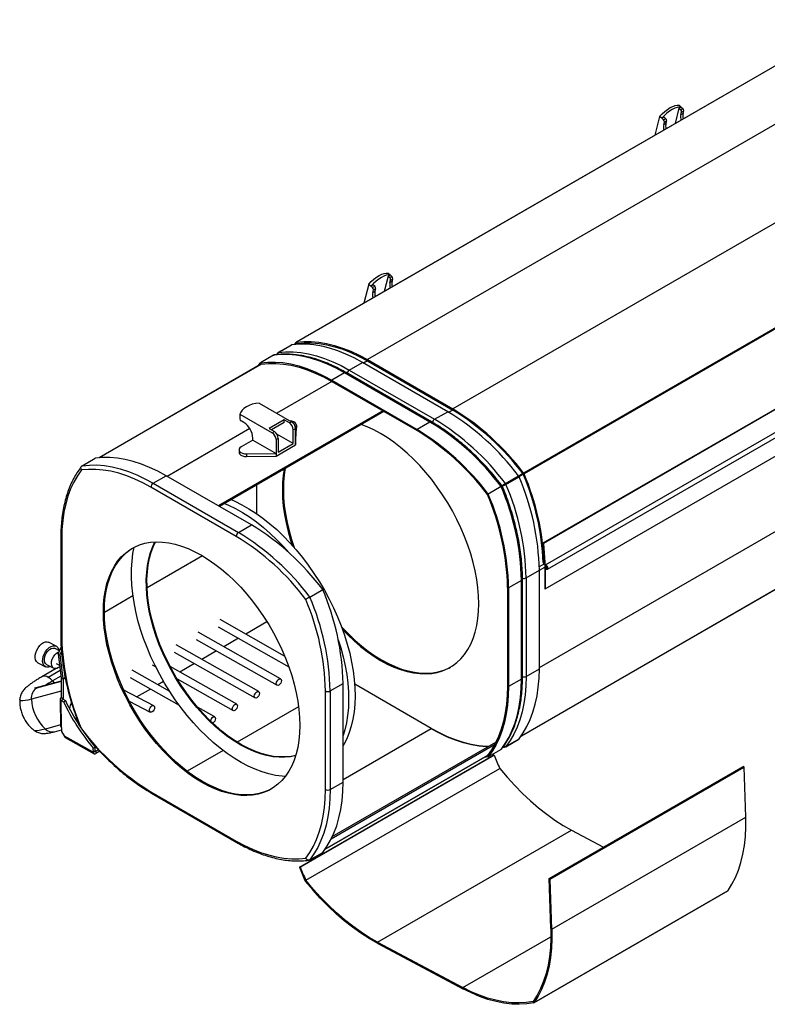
# Model space of a CAD drawing. Header units: millimetres. Extents: x 28 to 394, y 21 to 255.
# Tile 9 of 15: x 302 to 343, y 28 to 81. Entities that reach past the tile are written whole.
import ezdxf

# ---------------------------------------------------------------- set-up
doc = ezdxf.new("R2010")
doc.units = ezdxf.units.MM

msp = doc.modelspace()

# ---------------------------------------------------------------- linework, layer by layer
at = {"color": 7, "linetype": 'Continuous', "lineweight": 25}
for p, q in [((347.547, 81.425), (317, 63.79)), ((347.563, 81.43), (317.016, 63.795)), ((351.436, 80.47), (320.889, 62.836)), ((356.103, 77.776), (325.556, 60.142)), ((337.931, 76.582), (337.714, 75.748)), ((337.931, 76.582), (338.051, 76.652)), ((337.931, 76.582), (338.02, 76.504)), ((337.935, 76.754), (338.051, 76.652)), ((338.02, 76.504), (338.14, 76.573)), ((338.051, 76.652), (338.14, 76.573)), ((336.874, 76.141), (336.605, 75.108)), ((336.99, 76.039), (336.874, 76.141)), ((336.99, 76.039), (337.111, 76.109)), ((337.079, 75.961), (336.99, 76.039)), ((337.079, 75.961), (337.199, 76.03)), ((337.199, 76.03), (337.111, 76.109)), ((338.035, 76.238), (338.07, 76.375)), ((338.035, 76.238), (338.155, 76.307)), ((338.07, 76.375), (338.19, 76.445)), ((338.155, 76.307), (338.19, 76.445)), ((337.094, 75.695), (337.13, 75.832)), ((337.094, 75.695), (337.214, 75.764)), ((337.13, 75.832), (337.25, 75.902)), ((337.25, 75.902), (337.214, 75.764)), ((359.977, 74.263), (329.43, 56.629)), ((360.004, 74.216), (329.457, 56.582)), ((361.039, 70.43), (330.492, 52.795)), ((361.06, 70.42), (330.513, 52.785)), ((361.16, 69.221), (330.613, 51.587)), ((361.16, 69.221), (330.613, 51.587)), ((330.738, 51.371), (361.285, 69.005)), ((330.738, 51.371), (361.285, 69.005)), ((330.608, 50.293), (361.155, 67.927)), ((322.021, 67.398), (321.804, 66.563)), ((322.021, 67.398), (322.141, 67.467)), ((322.021, 67.398), (322.11, 67.319)), ((322.025, 67.569), (322.141, 67.467)), ((322.11, 67.319), (322.23, 67.389)), ((322.141, 67.467), (322.23, 67.389)), ((320.964, 66.957), (320.695, 65.923)), ((321.08, 66.855), (320.964, 66.957)), ((321.08, 66.855), (321.201, 66.924)), ((321.169, 66.776), (321.08, 66.855)), ((321.169, 66.776), (321.29, 66.846)), ((321.29, 66.846), (321.201, 66.924)), ((322.125, 67.053), (322.16, 67.191)), ((322.125, 67.053), (322.245, 67.123)), ((322.16, 67.191), (322.281, 67.26)), ((322.245, 67.123), (322.281, 67.26)), ((321.184, 66.51), (321.22, 66.648)), ((321.184, 66.51), (321.304, 66.58)), ((321.22, 66.648), (321.34, 66.717)), ((321.34, 66.717), (321.304, 66.58)), ((316.732, 63.635), (316.01, 63.219)), ((316.026, 63.224), (316.747, 63.64)), ((316.897, 63.659), (316.988, 63.78)), ((317.047, 63.723), (316.943, 63.663)), ((317.054, 63.724), (316.949, 63.664)), ((317.036, 63.717), (316.988, 63.78)), ((317.016, 63.795), (317.045, 63.723)), ((317.045, 63.723), (317.036, 63.717)), ((330.294, 45.991), (361.321, 63.903)), ((315.754, 63.075), (315.047, 62.666)), ((315.964, 63.178), (315.907, 63.102)), ((315.094, 62.596), (306.208, 57.466)), ((315.099, 62.597), (306.213, 57.467)), ((314.92, 62.496), (315.047, 62.666)), ((315.081, 62.586), (315.088, 62.595)), ((319.899, 62.264), (320.62, 62.681)), ((325.287, 59.986), (320.62, 62.681)), ((320.889, 62.77), (320.677, 62.648)), ((320.889, 62.836), (320.889, 62.77)), ((320.889, 62.836), (325.556, 60.142)), ((320.889, 62.77), (325.556, 60.076)), ((319.645, 62.117), (318.938, 61.709)), ((324.312, 59.423), (319.645, 62.117)), ((324.402, 59.432), (319.735, 62.126)), ((319.899, 62.264), (324.566, 59.57)), ((318.938, 61.644), (315.932, 59.909)), ((318.938, 61.709), (323.604, 59.015)), ((318.938, 61.644), (323.604, 58.95)), ((314.978, 60.46), (316.745, 59.44)), ((321.731, 60.031), (312.736, 54.839)), ((321.787, 59.999), (312.793, 54.806)), ((313.917, 59.848), (313.917, 59.709)), ((313.917, 59.848), (315.685, 58.827)), ((324.566, 59.57), (325.287, 59.986)), ((325.556, 60.076), (325.344, 59.954)), ((325.556, 60.076), (325.556, 60.142)), ((329.31, 42.255), (360.23, 60.105)), ((329.317, 42.266), (360.239, 60.116)), ((313.917, 59.709), (313.917, 59.603)), ((314.129, 59.399), (313.988, 59.48)), ((316.342, 59.534), (315.522, 59.06)), ((316.342, 59.395), (315.642, 58.991)), ((316.625, 59.37), (316.342, 59.534)), ((316.342, 59.395), (316.342, 59.534)), ((316.625, 59.37), (316.745, 59.44)), ((316.958, 58.313), (317.004, 59.245)), ((317.004, 59.113), (317.004, 59.252)), ((317.004, 59.245), (317.004, 59.106)), ((324.312, 59.423), (323.604, 59.015)), ((314.461, 59.06), (309.943, 56.451)), ((315.522, 59.06), (315.805, 58.897)), ((315.685, 58.827), (315.805, 58.897)), ((316.837, 58.243), (315.941, 58.761)), ((316.958, 59.072), (316.837, 59.003)), ((316.837, 58.243), (316.837, 59.003)), ((316.958, 58.174), (317.004, 59.106)), ((316.958, 58.313), (316.958, 59.072)), ((317.004, 59.106), (317.004, 59.113)), ((314.624, 58.435), (313.988, 58.068)), ((314.624, 58.435), (314.624, 58.541)), ((314.624, 58.435), (315.897, 57.701)), ((316.017, 58.529), (315.897, 58.46)), ((315.897, 58.46), (315.897, 57.701)), ((315.897, 57.562), (316.958, 58.174)), ((316.017, 58.529), (316.017, 57.77)), ((316.017, 57.77), (316.837, 58.243)), ((316.958, 58.313), (316.958, 58.174)), ((313.871, 57.905), (313.871, 57.766)), ((314.282, 57.674), (315.897, 57.701)), ((314.282, 57.674), (314.282, 57.535)), ((315.897, 57.701), (315.897, 57.562)), ((305.289, 57.033), (305.996, 57.441)), ((314.282, 57.535), (315.897, 57.562)), ((329.391, 56.602), (329.164, 56.47)), ((329.414, 56.562), (329.187, 56.431)), ((329.4, 56.591), (329.43, 56.629)), ((329.457, 56.582), (329.409, 56.575)), ((309.179, 56.076), (309.887, 56.484)), ((309.179, 56.076), (313.846, 53.382)), ((314.553, 53.79), (309.887, 56.484)), ((328.44, 56.057), (329.161, 56.474)), ((328.467, 56.01), (329.188, 56.427)), ((313.719, 53.161), (309.052, 55.855)), ((314.836, 54.406), (314.836, 55.986)), ((328.202, 55.889), (327.495, 55.48)), ((313.846, 53.382), (314.553, 53.79)), ((304.12, 53.111), (304.12, 47.722)), ((304.173, 53.038), (304.173, 47.649)), ((330.492, 52.795), (330.513, 52.785)), ((330.492, 52.795), (330.587, 51.52)), ((330.513, 52.785), (330.608, 51.51)), ((311.867, 52.107), (308.839, 50.359)), ((330.503, 51.738), (330.56, 51.707)), ((330.573, 51.715), (330.56, 51.707)), ((329.572, 50.899), (330.294, 51.315)), ((330.576, 51.668), (330.292, 51.504)), ((330.294, 51.311), (330.587, 51.48)), ((330.294, 45.926), (330.294, 51.315)), ((330.535, 51.65), (330.576, 51.673)), ((330.608, 51.518), (330.587, 51.53)), ((330.587, 51.53), (330.587, 50.305)), ((330.608, 51.51), (330.587, 51.52)), ((330.624, 51.558), (330.607, 51.583)), ((330.608, 51.518), (330.675, 51.556)), ((330.681, 51.553), (330.608, 51.51)), ((330.608, 51.518), (330.608, 50.293)), ((330.628, 51.451), (330.613, 51.443)), ((330.624, 51.558), (330.632, 51.563)), ((330.723, 51.506), (330.628, 51.451)), ((329.318, 50.752), (328.611, 50.344)), ((329.318, 45.363), (329.318, 50.752)), ((329.371, 45.436), (329.371, 50.825)), ((329.572, 50.899), (329.572, 45.51)), ((317.737, 49.847), (318.444, 50.255)), ((328.554, 50.376), (328.554, 44.987)), ((328.611, 50.344), (328.611, 44.955)), ((330.587, 50.305), (330.608, 50.293)), ((308.069, 49.914), (306.505, 49.011)), ((316.363, 46.624), (312.837, 48.623)), ((315.398, 48.495), (314.241, 47.827)), ((315.398, 48.495), (314.241, 47.827)), ((312.729, 48.225), (316.591, 46.036)), ((311.527, 47.531), (315.949, 45.024)), ((316.146, 45.372), (311.635, 47.929)), ((313.84, 47.595), (313.039, 47.133)), ((313.839, 47.595), (313.039, 47.133)), ((303.867, 47.161), (303.457, 47.374)), ((304.048, 46.915), (303.805, 47.042)), ((303.971, 46.751), (304.141, 47.113)), ((304.157, 46.881), (304.076, 46.709)), ((314.944, 44.678), (310.433, 47.235)), ((312.638, 46.901), (311.837, 46.439)), ((312.637, 46.901), (311.837, 46.439)), ((304.076, 46.709), (303.971, 46.751)), ((303.971, 46.751), (304.136, 45.415)), ((304.076, 46.709), (304.241, 45.373)), ((310.325, 46.837), (314.747, 44.33)), ((302.873, 46.246), (303.283, 46.034)), ((303.863, 45.934), (303.09, 45.488)), ((303.345, 46.154), (303.733, 45.952)), ((304.085, 45.832), (303.435, 45.457)), ((303.871, 46.219), (304.048, 46.127)), ((310.081, 44.684), (308.028, 45.847)), ((309.123, 46.143), (309.312, 46.036)), ((313.742, 43.984), (310.099, 46.049)), ((311.435, 46.207), (310.635, 45.745)), ((311.435, 46.207), (310.635, 45.745)), ((329.572, 45.51), (330.294, 45.926)), ((304.139, 45.254), (302.903, 44.914)), ((304.123, 45.522), (303.668, 45.259)), ((304.136, 45.415), (304.241, 45.373)), ((304.243, 45.351), (304.137, 45.41)), ((304.137, 45.41), (304.149, 44.352)), ((304.241, 45.373), (304.36, 45.442)), ((304.243, 45.351), (304.364, 45.421)), ((304.243, 45.351), (304.255, 44.292)), ((307.921, 45.449), (310.6, 43.93)), ((310.483, 45.372), (313.545, 43.636)), ((329.318, 45.363), (328.611, 44.955)), ((304.145, 44.709), (302.512, 44.261)), ((304.139, 45.238), (302.794, 44.869)), ((309.202, 43.906), (307.562, 44.756)), ((309.031, 44.819), (308.278, 44.385)), ((309.031, 44.819), (308.279, 44.385)), ((309.746, 45.232), (309.433, 45.051)), ((309.746, 45.232), (309.433, 45.051)), ((318.598, 39.321), (318.598, 44.711)), ((318.853, 44.711), (319.56, 45.119)), ((318.853, 44.711), (318.853, 39.321)), ((319.56, 39.73), (319.56, 45.119)), ((324.382, 42.66), (320.194, 45.077)), ((304.086, 44.27), (304.103, 42.792)), ((304.142, 44.348), (304.149, 44.352)), ((304.142, 44.348), (304.248, 44.288)), ((304.142, 44.195), (304.248, 44.256)), ((304.159, 42.716), (304.142, 44.195)), ((304.142, 44.195), (304.269, 44.123)), ((304.255, 44.292), (304.149, 44.352)), ((304.248, 44.288), (304.255, 44.292)), ((304.248, 44.256), (304.248, 44.288)), ((304.248, 44.256), (304.375, 44.185)), ((304.269, 44.123), (304.375, 44.185)), ((307.866, 44.148), (309.018, 43.551)), ((307.867, 44.147), (307.867, 44.147)), ((307.867, 44.147), (307.867, 44.147)), ((312.54, 43.29), (311.598, 43.824)), ((317.129, 43.844), (313.774, 41.907)), ((304.859, 43.271), (305.005, 43.189)), ((304.102, 42.851), (303.277, 42.624)), ((303.776, 42.485), (304.16, 42.59)), ((304.159, 42.716), (304.161, 42.494)), ((305.099, 42.878), (305.117, 42.888)), ((324.381, 42.642), (319.56, 39.859)), ((304.161, 42.494), (304.305, 42.251)), ((304.305, 42.251), (304.312, 42.247)), ((304.311, 42.259), (305.902, 41.365)), ((304.311, 42.259), (304.312, 42.247)), ((304.312, 42.247), (304.312, 42.247)), ((304.353, 42.171), (305.944, 41.277)), ((328.455, 41.664), (329.176, 42.081)), ((328.467, 41.675), (329.188, 42.091)), ((305.9, 41.58), (306.006, 41.641)), ((305.902, 41.365), (305.9, 41.58)), ((306.008, 41.426), (306.006, 41.641)), ((306.181, 41.493), (306.037, 41.41)), ((318.912, 36.621), (327.846, 41.779)), ((318.971, 36.743), (327.912, 41.904)), ((328.202, 41.514), (327.495, 41.106)), ((328.303, 41.634), (328.397, 41.645)), ((306.008, 41.426), (305.902, 41.365)), ((306.037, 41.41), (306.008, 41.426)), ((306.037, 41.41), (306.038, 41.286)), ((306.257, 41.412), (306.038, 41.286)), ((312.995, 41.458), (311.029, 40.323)), ((317.171, 35.078), (327.778, 41.201)), ((317.221, 35.082), (327.827, 41.205)), ((318.571, 36.052), (327.457, 41.182)), ((327.461, 41.186), (318.574, 36.056)), ((327.495, 41.106), (327.283, 41.081)), ((327.454, 41.177), (327.442, 41.176)), ((327.827, 41.205), (327.778, 41.201)), ((317.52, 34.356), (328.127, 40.479)), ((317.52, 34.356), (328.127, 40.479)), ((330.834, 34.455), (341.441, 40.578)), ((330.891, 34.425), (341.497, 40.548)), ((341.497, 40.548), (341.441, 40.578)), ((341.587, 37.804), (341.497, 40.548)), ((318.853, 39.321), (319.56, 39.73)), ((309.052, 39.198), (313.719, 36.504)), ((309.089, 39.116), (313.756, 36.421)), ((330.981, 31.68), (341.587, 37.804)), ((321.451, 30.972), (332.057, 37.095)), ((332.057, 37.095), (333.8, 36.167)), ((317.737, 35.473), (318.444, 35.881)), ((317.221, 35.082), (317.171, 35.078)), ((317.474, 34.346), (317.52, 34.356)), ((317.52, 34.356), (317.492, 34.315)), ((330.891, 34.425), (330.834, 34.455)), ((330.924, 31.711), (330.834, 34.455)), ((330.981, 31.68), (330.891, 34.425)), ((329.999, 27.66), (340.605, 33.783)), ((330.008, 27.668), (340.615, 33.791)), ((326.114, 28.488), (330.929, 31.267)), ((330.924, 31.711), (330.981, 31.68)), ((321.451, 30.972), (326.114, 28.488)), ((321.451, 30.972), (321.453, 30.906)), ((321.453, 30.906), (326.117, 28.421)), ((326.117, 28.421), (326.114, 28.488)), ((329.959, 27.729), (330.008, 27.668)), ((329.991, 27.657), (329.959, 27.729)), ((329.959, 27.729), (329.959, 27.729))]:
    msp.add_line(p, q, dxfattribs=at)
at = {"color": 7, "linetype": 'Continuous', "lineweight": 25, "flags": 128}
for points in [[(336.874, 76.141), (337.013, 76.284), (337.158, 76.414), (337.305, 76.526), (337.449, 76.619), (337.588, 76.69), (337.717, 76.737), (337.834, 76.758), (337.935, 76.754)], [(338.051, 76.652), (337.95, 76.656), (337.833, 76.634), (337.704, 76.588), (337.565, 76.517), (337.421, 76.424), (337.274, 76.312), (337.13, 76.182), (336.99, 76.039)], [(320.964, 66.957), (321.103, 67.1), (321.248, 67.229), (321.395, 67.342), (321.539, 67.435), (321.678, 67.505), (321.807, 67.552), (321.924, 67.573), (322.025, 67.569)], [(322.141, 67.467), (322.04, 67.471), (321.923, 67.45), (321.794, 67.403), (321.655, 67.333), (321.511, 67.24), (321.364, 67.127), (321.22, 66.998), (321.08, 66.855)], [(320.62, 62.681), (320.167, 62.926), (319.716, 63.138), (319.268, 63.316), (318.825, 63.46), (318.389, 63.568), (317.962, 63.64), (317.545, 63.676), (317.139, 63.676), (316.747, 63.64)], [(317.016, 63.795), (317.408, 63.831), (317.813, 63.831), (318.231, 63.795), (318.658, 63.723), (319.094, 63.615), (319.537, 63.471), (319.985, 63.293), (320.436, 63.081), (320.889, 62.836)], [(317.045, 63.723), (317.435, 63.758), (317.837, 63.758), (318.251, 63.722), (318.675, 63.651), (319.108, 63.543), (319.547, 63.401), (319.992, 63.224), (320.44, 63.014), (320.889, 62.77)], [(319.645, 62.117), (319.189, 62.364), (318.736, 62.577), (318.286, 62.755), (317.841, 62.899), (317.403, 63.006), (316.974, 63.078), (316.555, 63.113), (316.148, 63.112), (315.754, 63.075)], [(316.026, 63.224), (316.418, 63.26), (316.823, 63.26), (317.241, 63.223), (317.668, 63.151), (318.104, 63.043), (318.547, 62.9), (318.995, 62.722), (319.446, 62.51), (319.899, 62.264)], [(315.047, 62.666), (315.441, 62.704), (315.848, 62.705), (316.267, 62.67), (316.696, 62.598), (317.134, 62.49), (317.579, 62.347), (318.029, 62.169), (318.482, 61.956), (318.938, 61.709)], [(315.088, 62.595), (315.478, 62.632), (315.881, 62.632), (316.295, 62.596), (316.72, 62.525), (317.153, 62.418), (317.593, 62.275), (318.039, 62.098), (318.487, 61.888), (318.938, 61.644)], [(314.978, 60.46), (314.782, 60.435), (314.595, 60.391), (314.424, 60.331), (314.271, 60.256), (314.14, 60.168), (314.036, 60.069), (313.961, 59.961), (313.917, 59.848)], [(317.004, 59.245), (316.99, 59.313), (316.941, 59.376), (316.863, 59.428), (316.762, 59.464), (316.678, 59.479)], [(326.986, 49.485), (326.974, 49.916), (326.936, 50.359), (326.874, 50.812), (326.787, 51.274), (326.676, 51.742), (326.542, 52.214), (326.384, 52.688), (326.204, 53.161), (326.003, 53.631), (325.781, 54.097), (325.54, 54.556), (325.281, 55.005), (325.004, 55.443), (324.712, 55.868), (324.405, 56.278), (324.085, 56.67), (323.753, 57.043), (323.412, 57.396), (323.062, 57.726), (322.706, 58.032), (322.344, 58.313), (321.979, 58.567), (321.612, 58.793), (321.246, 58.99), (320.881, 59.158), (320.549, 59.284)], [(313.871, 57.766), (313.873, 57.741), (313.903, 57.674), (313.966, 57.616), (314.056, 57.571), (314.164, 57.543), (314.282, 57.535)], [(313.988, 58.068), (313.917, 58.013), (313.878, 57.948), (313.873, 57.88), (313.903, 57.813), (313.966, 57.755), (314.056, 57.71), (314.164, 57.682), (314.282, 57.674)], [(309.887, 56.484), (309.431, 56.731), (308.978, 56.944), (308.528, 57.122), (308.083, 57.265), (307.645, 57.373), (307.216, 57.445), (306.797, 57.48), (306.39, 57.479), (305.996, 57.441)], [(305.254, 56.8), (305.032, 56.484), (304.834, 56.139), (304.66, 55.766), (304.513, 55.368), (304.391, 54.944), (304.296, 54.498), (304.228, 54.03), (304.187, 53.543), (304.173, 53.038)], [(309.052, 55.855), (308.608, 56.096), (308.166, 56.304), (307.726, 56.479), (307.292, 56.62), (306.865, 56.726), (306.446, 56.797), (306.037, 56.833), (305.639, 56.834), (305.254, 56.8)], [(305.289, 57.033), (305.683, 57.071), (306.09, 57.072), (306.509, 57.037), (306.938, 56.965), (307.376, 56.857), (307.821, 56.714), (308.271, 56.535), (308.724, 56.322), (309.179, 56.076)], [(316.345, 56.857), (316.289, 56.506), (316.251, 56.106), (316.238, 55.69), (316.251, 55.259), (316.289, 54.816), (316.351, 54.362), (316.438, 53.9), (316.549, 53.432), (316.683, 52.96), (316.773, 52.683)], [(316.401, 56.89), (316.345, 56.538), (316.308, 56.138), (316.295, 55.722), (316.308, 55.291), (316.345, 54.848), (316.407, 54.395), (316.494, 53.933), (316.605, 53.465), (316.74, 52.993), (316.884, 52.558)], [(313.08, 54.972), (313.29, 54.881), (313.674, 54.693), (314.059, 54.475), (314.443, 54.229), (314.825, 53.955), (315.203, 53.655), (315.575, 53.331), (315.941, 52.982), (316.299, 52.611), (316.606, 52.267)], [(313.434, 55.176), (313.644, 55.085), (314.027, 54.897), (314.412, 54.679), (314.796, 54.433), (315.178, 54.159), (315.556, 53.86), (315.929, 53.535), (316.295, 53.186), (316.652, 52.816), (317, 52.424), (317.336, 52.014), (317.659, 51.586), (317.968, 51.143), (318.261, 50.687), (318.538, 50.219), (318.797, 49.741), (319.037, 49.255), (319.257, 48.763), (319.456, 48.268), (319.633, 47.772), (319.788, 47.276), (319.92, 46.782), (320.028, 46.294), (320.112, 45.812), (320.172, 45.339), (320.207, 44.876), (320.216, 44.426), (320.201, 43.991), (320.162, 43.572), (320.097, 43.172), (320.008, 42.791), (319.895, 42.431), (319.759, 42.095), (319.599, 41.783), (319.56, 41.715)], [(306.448, 49.03), (306.46, 49.446), (306.498, 49.846), (306.56, 50.228), (306.647, 50.589), (306.758, 50.929), (306.893, 51.246), (307.05, 51.537), (307.23, 51.803), (307.431, 52.041), (307.653, 52.251), (307.894, 52.431), (308.154, 52.581), (308.43, 52.699), (308.723, 52.787), (309.03, 52.842), (309.35, 52.865), (309.681, 52.856), (310.022, 52.814), (310.372, 52.74), (310.729, 52.635), (311.09, 52.498), (311.455, 52.331), (311.822, 52.133), (312.189, 51.907), (312.554, 51.653), (312.915, 51.372), (313.272, 51.066), (313.622, 50.736), (313.963, 50.384), (314.294, 50.01), (314.614, 49.618), (314.921, 49.209), (315.213, 48.784), (315.49, 48.346), (315.749, 47.896), (315.991, 47.438), (316.212, 46.972), (316.414, 46.501), (316.593, 46.028), (316.751, 45.555), (316.886, 45.083), (316.997, 44.615), (317.084, 44.153), (317.146, 43.699), (317.183, 43.256), (317.196, 42.825), (317.183, 42.409), (317.146, 42.009), (317.084, 41.628), (316.997, 41.266), (316.886, 40.926), (316.751, 40.61), (316.593, 40.318), (316.414, 40.053), (316.212, 39.815), (315.991, 39.605), (315.749, 39.425), (315.49, 39.275), (315.213, 39.156), (314.921, 39.069), (314.614, 39.014), (314.294, 38.991), (313.963, 39), (313.622, 39.041), (313.272, 39.115), (312.915, 39.221), (312.554, 39.357), (312.189, 39.525), (311.822, 39.722), (311.455, 39.948), (311.09, 40.202), (310.729, 40.483), (310.372, 40.789), (310.022, 41.119), (309.681, 41.472), (309.35, 41.845), (309.03, 42.237), (308.723, 42.647), (308.43, 43.072), (308.154, 43.51), (307.894, 43.959), (307.653, 44.418), (307.431, 44.884), (307.23, 45.354), (307.05, 45.827), (306.893, 46.301), (306.758, 46.773), (306.647, 47.241), (306.56, 47.703), (306.498, 48.156), (306.46, 48.599), (306.448, 49.03)], [(309.916, 46.316), (309.703, 46.771), (309.51, 47.231), (309.339, 47.692), (309.19, 48.154), (309.064, 48.614), (308.962, 49.069), (308.884, 49.517), (308.831, 49.956), (308.802, 50.385), (308.798, 50.8), (308.82, 51.2), (308.866, 51.583), (308.937, 51.948), (309.032, 52.291), (309.151, 52.612), (309.268, 52.862)], [(309.952, 46.337), (309.738, 46.792), (309.546, 47.251), (309.375, 47.713), (309.226, 48.175), (309.1, 48.634), (308.998, 49.089), (308.92, 49.537), (308.866, 49.977), (308.837, 50.405), (308.834, 50.82), (308.855, 51.221), (308.901, 51.604), (308.972, 51.968), (309.067, 52.311), (309.186, 52.633), (309.293, 52.863)], [(306.504, 49.063), (306.517, 49.479), (306.555, 49.879), (306.617, 50.26), (306.704, 50.622), (306.815, 50.962), (306.949, 51.278), (307.107, 51.57), (307.287, 51.836), (307.488, 52.074), (307.71, 52.283), (307.951, 52.463), (308.051, 52.526)], [(309.281, 46.098), (309.051, 46.586), (308.841, 47.08), (308.653, 47.576), (308.487, 48.073), (308.343, 48.568), (308.223, 49.059), (308.127, 49.544), (308.055, 50.022), (308.008, 50.49), (307.986, 50.947), (307.988, 51.39), (308.016, 51.817), (308.068, 52.227), (308.134, 52.57)], [(330.56, 51.707), (330.558, 51.689), (330.554, 51.672), (330.546, 51.66), (330.536, 51.65), (330.523, 51.645), (330.508, 51.644), (330.505, 51.645)], [(330.587, 51.52), (330.597, 51.477), (330.618, 51.433), (330.649, 51.397), (330.683, 51.373), (330.716, 51.365), (330.743, 51.374), (330.759, 51.4), (330.763, 51.437), (330.753, 51.481), (330.732, 51.524), (330.701, 51.561), (330.667, 51.585), (330.634, 51.593), (330.607, 51.583)], [(330.613, 51.443), (330.641, 51.404), (330.675, 51.377), (330.709, 51.365), (330.738, 51.371), (330.757, 51.393), (330.763, 51.428), (330.757, 51.471), (330.738, 51.515), (330.709, 51.554), (330.675, 51.581), (330.641, 51.593), (330.613, 51.587), (330.593, 51.565), (330.587, 51.53)], [(330.608, 51.51), (330.616, 51.477), (330.632, 51.444), (330.655, 51.416), (330.681, 51.398), (330.706, 51.392), (330.727, 51.399), (330.739, 51.419), (330.742, 51.447), (330.735, 51.48), (330.718, 51.513), (330.695, 51.541), (330.669, 51.56), (330.644, 51.565), (330.624, 51.558)], [(330.628, 51.451), (330.649, 51.422), (330.675, 51.401), (330.701, 51.392), (330.723, 51.397), (330.737, 51.413), (330.742, 51.44), (330.737, 51.473), (330.723, 51.506), (330.701, 51.536), (330.675, 51.556), (330.649, 51.565), (330.628, 51.561), (330.613, 51.544), (330.608, 51.518)], [(315.65, 39.362), (315.547, 39.308), (315.27, 39.189), (314.978, 39.101), (314.671, 39.046), (314.351, 39.023), (314.019, 39.032), (313.678, 39.074), (313.328, 39.148), (312.972, 39.253), (312.61, 39.39), (312.245, 39.557), (311.878, 39.755), (311.512, 39.981), (311.147, 40.235), (310.785, 40.516), (310.429, 40.822), (310.079, 41.152), (309.737, 41.504), (309.406, 41.878), (309.086, 42.27), (308.779, 42.68), (308.487, 43.104), (308.21, 43.543), (307.951, 43.992), (307.71, 44.451), (307.488, 44.916), (307.287, 45.387), (307.107, 45.86), (306.949, 46.334), (306.815, 46.805), (306.704, 47.273), (306.617, 47.735), (306.555, 48.189), (306.517, 48.632), (306.504, 49.063)], [(319.53, 48.068), (319.813, 47.779), (320.163, 47.449), (320.519, 47.142), (320.881, 46.862), (321.246, 46.608), (321.612, 46.382), (321.979, 46.184), (322.344, 46.017), (322.706, 45.88), (323.062, 45.775), (323.412, 45.701), (323.753, 45.659), (324.085, 45.65), (324.405, 45.673), (324.712, 45.728), (325.004, 45.816), (325.281, 45.934), (325.54, 46.084), (325.781, 46.264), (326.003, 46.474), (326.204, 46.712), (326.384, 46.978), (326.542, 47.269), (326.676, 47.586), (326.787, 47.926), (326.874, 48.287), (326.936, 48.669), (326.974, 49.069), (326.986, 49.485)], [(319.473, 48.224), (319.528, 48.164), (319.869, 47.811), (320.219, 47.481), (320.576, 47.175), (320.937, 46.894), (321.302, 46.64), (321.669, 46.414), (322.036, 46.217), (322.401, 46.05), (322.762, 45.913), (323.119, 45.807), (323.469, 45.734), (323.81, 45.692), (324.141, 45.683), (324.461, 45.706), (324.768, 45.761), (325.061, 45.848), (325.337, 45.967), (325.44, 46.022)], [(302.873, 46.246), (302.857, 46.255), (302.788, 46.32), (302.74, 46.413), (302.717, 46.529), (302.721, 46.662), (302.75, 46.803), (302.803, 46.944), (302.877, 47.078), (302.968, 47.196), (303.07, 47.292), (303.178, 47.36), (303.285, 47.396), (303.385, 47.397), (303.457, 47.374)], [(319.298, 47.513), (319.435, 47.072), (319.567, 46.578), (319.675, 46.09), (319.759, 45.608), (319.818, 45.134), (319.853, 44.672), (319.863, 44.222), (319.848, 43.787), (319.808, 43.368), (319.744, 42.967), (319.655, 42.587), (319.56, 42.279)], [(303.555, 46.045), (303.455, 46.012), (303.354, 46.01), (303.267, 46.043), (303.198, 46.107), (303.15, 46.201), (303.127, 46.317), (303.13, 46.449), (303.159, 46.591), (303.212, 46.732), (303.286, 46.866), (303.377, 46.984), (303.48, 47.08), (303.588, 47.148), (303.695, 47.183), (303.795, 47.185), (303.882, 47.153), (303.952, 47.088), (304, 46.995), (304.015, 46.932)], [(303.345, 46.154), (303.338, 46.157), (303.276, 46.214), (303.236, 46.3), (303.221, 46.407), (303.232, 46.529), (303.269, 46.655), (303.328, 46.778), (303.406, 46.887), (303.496, 46.975), (303.592, 47.034), (303.687, 47.061), (303.773, 47.054), (303.805, 47.042)], [(304.06, 46.034), (303.994, 45.986), (303.898, 45.942), (303.806, 45.932), (303.726, 45.956), (303.664, 46.013), (303.624, 46.098), (303.609, 46.206), (303.621, 46.327), (303.657, 46.454), (303.717, 46.577), (303.794, 46.686), (303.885, 46.773), (303.981, 46.833), (304.016, 46.847)], [(316.974, 41.188), (316.72, 41.135), (316.412, 41.102), (316.092, 41.102), (315.762, 41.134), (315.423, 41.198), (315.076, 41.294), (314.725, 41.421), (314.369, 41.579), (314.012, 41.766), (313.654, 41.983), (313.298, 42.228), (312.945, 42.499), (312.597, 42.796), (312.255, 43.116), (311.922, 43.459), (311.599, 43.823), (311.287, 44.206), (310.988, 44.606), (310.704, 45.021), (310.436, 45.449), (310.185, 45.889), (309.952, 46.337)], [(316.398, 40.032), (316.227, 40.044), (315.868, 40.093), (315.5, 40.173), (315.126, 40.285), (314.747, 40.428), (314.365, 40.601), (313.98, 40.804), (313.596, 41.037), (313.213, 41.297), (312.832, 41.584), (312.457, 41.896), (312.087, 42.233), (311.726, 42.593), (311.373, 42.974), (311.031, 43.375), (310.701, 43.794), (310.385, 44.229), (310.084, 44.679), (309.798, 45.142), (309.53, 45.616), (309.281, 46.098)], [(316.97, 41.176), (316.685, 41.114), (316.377, 41.082), (316.057, 41.082), (315.726, 41.113), (315.387, 41.178), (315.041, 41.273), (314.689, 41.4), (314.334, 41.558), (313.976, 41.746), (313.619, 41.963), (313.262, 42.207), (312.909, 42.478), (312.561, 42.775), (312.22, 43.096), (311.887, 43.439), (311.564, 43.803), (311.252, 44.186), (310.953, 44.586), (310.669, 45.001), (310.4, 45.429), (310.149, 45.868), (309.916, 46.316)], [(329.188, 42.091), (329.415, 42.413), (329.618, 42.764), (329.795, 43.144), (329.946, 43.55), (330.071, 43.982), (330.168, 44.437), (330.238, 44.914), (330.28, 45.411), (330.294, 45.926)], [(303.668, 45.259), (303.742, 45.171), (303.759, 45.15)], [(316.046, 45.362), (316.101, 45.381), (316.147, 45.372), (316.178, 45.336), (316.189, 45.28), (316.179, 45.211), (316.149, 45.14), (316.103, 45.078), (316.049, 45.034), (315.995, 45.015), (315.949, 45.024), (315.917, 45.06), (315.906, 45.116), (315.917, 45.185), (315.947, 45.256), (315.992, 45.318), (316.046, 45.362)], [(328.202, 41.514), (328.431, 41.837), (328.636, 42.189), (328.815, 42.569), (328.967, 42.977), (329.093, 43.41), (329.191, 43.867), (329.261, 44.346), (329.304, 44.845), (329.318, 45.363)], [(329.572, 45.51), (329.558, 44.995), (329.516, 44.498), (329.447, 44.021), (329.349, 43.565), (329.225, 43.134), (329.074, 42.727), (328.897, 42.348), (328.694, 41.997), (328.467, 41.675)], [(302.794, 44.869), (302.865, 44.902), (302.903, 44.914)], [(328.554, 44.987), (328.54, 44.475), (328.498, 43.981), (328.429, 43.507), (328.332, 43.055), (328.208, 42.626), (328.058, 42.223), (327.882, 41.846), (327.68, 41.497), (327.454, 41.177)], [(328.611, 44.955), (328.597, 44.437), (328.554, 43.938), (328.484, 43.459), (328.386, 43.002), (328.26, 42.568), (328.108, 42.161), (327.929, 41.78), (327.724, 41.428), (327.495, 41.106)], [(302.512, 44.261), (302.324, 44.214), (302.166, 44.183), (302.041, 44.17), (301.95, 44.174), (301.895, 44.196), (301.875, 44.234), (301.875, 44.239)], [(314.844, 44.668), (314.899, 44.687), (314.945, 44.678), (314.976, 44.642), (314.987, 44.586), (314.977, 44.517), (314.946, 44.446), (314.901, 44.384), (314.847, 44.34), (314.793, 44.321), (314.746, 44.33), (314.715, 44.366), (314.704, 44.422), (314.714, 44.491), (314.745, 44.562), (314.79, 44.624), (314.844, 44.668)], [(309.103, 43.896), (309.158, 43.914), (309.205, 43.904), (309.238, 43.868), (309.252, 43.81), (309.244, 43.74), (309.215, 43.668), (309.171, 43.605), (309.118, 43.561), (309.063, 43.543), (309.015, 43.552), (308.982, 43.589), (308.969, 43.647), (308.977, 43.717), (309.005, 43.789), (309.05, 43.852), (309.103, 43.896)], [(313.642, 43.974), (313.696, 43.993), (313.743, 43.984), (313.774, 43.948), (313.785, 43.892), (313.775, 43.823), (313.744, 43.752), (313.699, 43.69), (313.645, 43.646), (313.591, 43.627), (313.544, 43.636), (313.513, 43.672), (313.502, 43.728), (313.512, 43.797), (313.543, 43.868), (313.588, 43.93), (313.642, 43.974)], [(312.44, 43.28), (312.494, 43.299), (312.541, 43.29), (312.572, 43.254), (312.583, 43.198), (312.573, 43.129), (312.542, 43.058), (312.497, 42.996), (312.443, 42.952), (312.432, 42.946)], [(303.277, 42.624), (303.088, 42.577), (302.93, 42.546), (302.805, 42.533), (302.714, 42.537), (302.66, 42.558)], [(324.382, 42.66), (324.381, 42.643), (324.381, 42.642)], [(327.519, 41.678), (327.398, 41.682), (326.989, 41.718), (326.569, 41.789), (326.142, 41.895), (325.708, 42.036), (325.269, 42.211), (324.826, 42.419), (324.382, 42.66)], [(327.489, 41.66), (327.406, 41.663), (326.996, 41.699), (326.575, 41.771), (326.147, 41.877), (325.712, 42.018), (325.271, 42.193), (324.828, 42.402), (324.382, 42.643)], [(328.127, 40.479), (328.529, 39.999), (328.944, 39.542), (329.369, 39.109), (329.804, 38.701), (330.246, 38.32), (330.695, 37.968), (331.147, 37.645), (331.602, 37.354), (332.057, 37.095)], [(317.517, 35.56), (317.739, 35.876), (317.937, 36.221), (318.111, 36.593), (318.258, 36.992), (318.38, 37.415), (318.475, 37.861), (318.543, 38.329), (318.584, 38.816), (318.598, 39.321)], [(318.853, 39.321), (318.839, 38.804), (318.796, 38.304), (318.726, 37.825), (318.628, 37.368), (318.502, 36.935), (318.349, 36.528), (318.171, 36.147), (317.966, 35.795), (317.737, 35.473)], [(318.444, 35.881), (318.673, 36.203), (318.878, 36.555), (319.057, 36.936), (319.209, 37.343), (319.335, 37.777), (319.433, 38.234), (319.503, 38.713), (319.546, 39.212), (319.56, 39.73)], [(340.615, 33.791), (340.83, 34.135), (341.02, 34.507), (341.184, 34.908), (341.321, 35.335), (341.431, 35.787), (341.512, 36.261), (341.566, 36.757), (341.591, 37.271), (341.587, 37.804)], [(313.719, 36.504), (314.163, 36.263), (314.606, 36.055), (315.045, 35.88), (315.479, 35.74), (315.906, 35.633), (316.325, 35.562), (316.735, 35.526), (317.132, 35.525), (317.517, 35.56)], [(321.453, 30.906), (320.994, 31.167), (320.536, 31.46), (320.08, 31.785), (319.628, 32.14), (319.182, 32.524), (318.744, 32.935), (318.315, 33.371), (317.898, 33.832), (317.492, 34.315)], [(321.451, 30.972), (320.995, 31.231), (320.541, 31.522), (320.088, 31.845), (319.64, 32.197), (319.197, 32.578), (318.763, 32.986), (318.337, 33.419), (317.923, 33.876), (317.52, 34.356)], [(330.924, 31.711), (330.927, 31.183), (330.903, 30.672), (330.85, 30.18), (330.769, 29.709), (330.66, 29.261), (330.524, 28.837), (330.362, 28.44), (330.173, 28.07), (329.959, 27.729)], [(330.981, 31.68), (330.984, 31.148), (330.959, 30.634), (330.906, 30.138), (330.824, 29.663), (330.714, 29.212), (330.578, 28.785), (330.414, 28.384), (330.224, 28.012), (330.008, 27.668)], [(329.959, 27.729), (329.574, 27.669), (329.176, 27.645), (328.764, 27.658), (328.341, 27.707), (327.908, 27.792), (327.467, 27.913), (327.02, 28.07), (326.569, 28.262), (326.114, 28.488)], [(329.991, 27.657), (329.603, 27.596), (329.201, 27.572), (328.786, 27.585), (328.36, 27.634), (327.924, 27.72), (327.48, 27.842), (327.029, 28), (326.574, 28.194), (326.117, 28.421)]]:
    msp.add_lwpolyline(points, dxfattribs=at)
at = {"color": 7, "linetype": 'Continuous', "lineweight": 25}
for centre, radius, start, end in [((337.927, 76.393), 0.144, 352.7799, 50.0693), ((338.047, 76.463), 0.144, 352.7799, 50.0693), ((336.987, 75.85), 0.144, 352.7799, 50.0693), ((337.107, 75.92), 0.144, 352.7799, 50.0693), ((338.693, 76.093), 0.674, 167.568, 193.5413), ((338.813, 76.162), 0.674, 167.568, 193.5413), ((337.752, 75.55), 0.674, 167.568, 193.5413), ((337.873, 75.619), 0.674, 167.568, 193.5413), ((322.137, 67.278), 0.144, 352.7799, 50.0693), ((321.197, 66.735), 0.144, 352.7799, 50.0693), ((322.783, 66.908), 0.674, 167.568, 193.5413), ((322.017, 67.209), 0.144, 352.7799, 50.0693), ((322.903, 66.977), 0.674, 167.568, 193.5413), ((321.843, 66.365), 0.674, 167.568, 193.5413), ((321.077, 66.666), 0.144, 352.7799, 50.0693), ((321.963, 66.435), 0.674, 167.568, 193.5413), ((316.752, 63.599), 0.0419, 97.6574, 119.773), ((317.021, 63.755), 0.0412, 97.5268, 142.4839), ((317.047, 63.709), 0.0137, 97.5268, 142.4839), ((316.031, 63.183), 0.0418, 97.6278, 119.8593), ((319.697, 62.044), 0.0905, 65.6929, 125.6176), ((320.05, 62.03), 0.279, 122.6942, 165.3653), ((318.216, 48.297), 13.662, 36.7647, 58.8305), ((318.42, 48.38), 13.757, 36.8414, 58.7539), ((318.475, 48.406), 13.651, 36.8414, 58.7539), ((314.071, 59.61), 0.154, 182.6055, 237.3945), ((313.55, 58.493), 1.076, 2.6055, 57.3945), ((316.377, 58.982), 0.461, 2.6055, 57.3945), ((316.497, 59.051), 0.461, 2.6055, 57.3945), ((324.364, 59.35), 0.0905, 65.7087, 125.6162), ((317.23, 47.72), 13.679, 36.6674, 58.822), ((324.721, 59.332), 0.284, 123.0761, 165.1925), ((317.43, 47.809), 13.757, 36.8414, 58.7539), ((315.436, 58.439), 0.461, 2.6055, 57.3945), ((315.557, 58.508), 0.461, 2.6055, 57.3945), ((316.458, 47.241), 13.773, 36.7445, 58.7448), ((316.52, 47.275), 13.656, 36.8089, 58.7508), ((329.345, 56.549), 0.0686, 22.3763, 37.6237), ((316.746, 51.168), 13.769, 2.372, 23.1204), ((329.267, 56.503), 0.206, 22.3763, 37.6237), ((316.696, 51.133), 13.876, 2.372, 23.1204), ((309.328, 55.843), 0.277, 122.6055, 177.3945), ((328.277, 55.932), 0.206, 22.3763, 37.6237), ((328.998, 56.348), 0.206, 22.3763, 37.6237), ((316.538, 51.016), 13.759, 1.2483, 23.1584), ((314.933, 50.062), 13.681, 1.1803, 23.3324), ((315.546, 50.45), 13.776, 1.2574, 23.2553), ((315.911, 50.619), 13.664, 1.1717, 23.235), ((314.992, 50.098), 13.565, 1.1746, 23.2678), ((313.995, 53.149), 0.277, 122.6055, 177.3945), ((306.7, 41.607), 13.773, 36.7445, 58.7448), ((307.472, 42.087), 13.679, 36.6674, 58.822), ((304.206, 53.117), 0.0863, 184.0434, 247.2623), ((306.776, 41.681), 13.417, 36.8144, 58.8349), ((329.28, 50.834), 0.0905, 294.376, 354.2893), ((329.444, 51.152), 0.284, 254.8257, 296.9192), ((305.787, 44.816), 13.776, 1.2574, 23.2553), ((305.089, 44.417), 13.512, 1.2437, 23.109), ((305.175, 44.429), 13.681, 1.1803, 23.3324), ((304.21, 47.731), 0.0905, 185.6948, 245.6253), ((317.682, 47.942), 13.512, 181.2437, 203.109), ((303.236, 45.177), 0.343, 54.557, 115.1765), ((306.3, 40.618), 5.335, 119.5579, 124.4152), ((302.987, 44.692), 0.886, 39.7671, 59.6445), ((304.094, 45.41), 0.0425, 0.7601, 7.1616), ((304.041, 45.348), 0.202, 0.7601, 7.1616), ((329.28, 45.445), 0.0905, 294.3747, 354.3052), ((329.444, 45.763), 0.284, 255.0206, 296.9163), ((303.149, 44.335), 0.641, 123.671, 186.636), ((318.725, 44.956), 0.277, 242.6097, 297.3903), ((304.867, 44.363), 2.357, 182.4876, 227.555), ((304.17, 44.271), 0.0815, 110.1256, 249.8655), ((304.254, 44.272), 0.0172, 110.1256, 249.8655), ((315.157, 49.302), 11.935, 205.3897, 219.9351), ((315.051, 49.241), 11.935, 205.3897, 219.9351), ((305.575, 43.603), 0.996, 151.3863, 171.2051), ((312.609, 43.02), 0.311, 123.0079, 170.6759), ((303.652, 43.004), 0.534, 225.3245, 283.5146), ((304.196, 42.802), 0.0937, 186.4266, 246.4289), ((315.996, 50.679), 13.417, 216.8144, 238.8349), ((304.481, 42.261), 0.17, 180.6147, 184.6928), ((304.403, 42.247), 0.091, 179.8986, 236.4573), ((329.155, 42.117), 0.0418, 300.1931, 322.3815), ((328.434, 41.7), 0.0416, 300.1521, 322.4224), ((305.986, 41.352), 0.0844, 171.4311, 308.567), ((306.026, 41.424), 0.0178, 171.4311, 308.567), ((343.756, 47.35), 17.073, 201.0935, 203.732), ((328.128, 40.479), 0.000856, 203.7345, 218.8167), ((318.725, 39.567), 0.277, 242.6097, 297.3903), ((309.138, 39.187), 0.0863, 172.7442, 235.9436), ((313.809, 36.495), 0.0906, 174.3804, 234.2928), ((333.223, 41.27), 17.204, 201.0935, 203.732), ((333.149, 41.227), 17.073, 201.0935, 203.732), ((317.6, 34.401), 0.138, 203.7345, 218.8167), ((317.521, 34.356), 0.000856, 203.7313, 218.818), ((340.591, 33.807), 0.0285, 300.3521, 325.6754), ((329.959, 27.729), 0.000172, 281.6673, 325.9859), ((329.985, 27.684), 0.0277, 281.6674, 325.9859)]:
    msp.add_arc(centre, radius, start, end, dxfattribs=at)
for points, knots in [([(315.754, 63.075), (315.763, 63.079), (315.776, 63.086), (315.792, 63.088), (315.797, 63.089)], [0, 0, 0, 0, 0.635331, 1, 1, 1, 1]), ([(319.735, 62.126), (319.663, 62.167), (319.455, 62.285), (319.111, 62.46), (318.704, 62.642), (318.299, 62.796), (317.899, 62.922), (317.503, 63.02), (317.113, 63.088), (316.731, 63.128), (316.359, 63.137), (316.048, 63.122), (315.864, 63.098), (315.797, 63.089)], [0, 0, 0, 0, 0.05232, 0.151623, 0.250949, 0.350267, 0.449556, 0.548788, 0.647929, 0.74694, 0.845776, 0.944398, 1, 1, 1, 1]), ([(315.94, 63.106), (315.94, 63.115), (315.941, 63.141), (315.951, 63.167), (315.964, 63.178), (315.965, 63.179)], [0, 0, 0, 0, 0.320109, 0.949685, 1, 1, 1, 1]), ([(315.957, 63.108), (315.958, 63.121), (315.963, 63.152), (315.986, 63.194), (316.012, 63.214), (316.026, 63.224)], [0, 0, 0, 0, 0.24833, 0.623193, 1, 1, 1, 1]), ([(316.012, 63.216), (316.003, 63.213), (315.985, 63.204), (315.973, 63.187), (315.967, 63.178)], [0, 0, 0, 0, 0.445226, 1, 1, 1, 1]), ([(328.266, 55.926), (328.216, 55.991), (328.051, 56.204), (327.763, 56.553), (327.398, 56.967), (327.023, 57.363), (326.64, 57.74), (326.25, 58.096), (325.854, 58.431), (325.453, 58.742), (325.048, 59.03), (324.697, 59.258), (324.481, 59.385), (324.402, 59.432)], [0, 0, 0, 0, 0.043435, 0.14312, 0.242827, 0.342554, 0.442301, 0.542073, 0.641871, 0.741697, 0.841551, 0.941432, 1, 1, 1, 1]), ([(305.255, 57.003), (305.221, 56.959), (305.115, 56.822), (304.952, 56.573), (304.772, 56.249), (304.614, 55.903), (304.477, 55.535), (304.361, 55.147), (304.268, 54.74), (304.196, 54.315), (304.148, 53.874), (304.124, 53.472), (304.121, 53.213), (304.12, 53.111)], [0, 0, 0, 0, 0.046154, 0.144248, 0.242513, 0.34102, 0.439741, 0.538638, 0.637672, 0.736804, 0.836, 0.935234, 1, 1, 1, 1]), ([(305.254, 56.8), (305.244, 56.822), (305.224, 56.866), (305.222, 56.936), (305.24, 56.986), (305.265, 57.017), (305.281, 57.028), (305.289, 57.033)], [0, 0, 0, 0, 0.252785, 0.503724, 0.752126, 0.876186, 1, 1, 1, 1]), ([(328.44, 56.057), (328.425, 56.049), (328.395, 56.031), (328.346, 55.997), (328.298, 55.962), (328.274, 55.942), (328.262, 55.932)], [0, 0, 0, 0, 0.253916, 0.506522, 0.760139, 1, 1, 1, 1]), ([(328.264, 55.924), (328.265, 55.925), (328.267, 55.926), (328.25, 55.917), (328.226, 55.903), (328.21, 55.893), (328.202, 55.889)], [0, 0, 0, 0, 0.170894, 0.585887, 0.793149, 1, 1, 1, 1]), ([(329.371, 50.825), (329.37, 50.909), (329.368, 51.149), (329.348, 51.557), (329.302, 52.051), (329.234, 52.554), (329.144, 53.064), (329.032, 53.579), (328.898, 54.099), (328.744, 54.621), (328.569, 55.145), (328.407, 55.58), (328.302, 55.84), (328.267, 55.926)], [0, 0, 0, 0, 0.052633, 0.152489, 0.252334, 0.352159, 0.451963, 0.551743, 0.651502, 0.751239, 0.850957, 0.950658, 1, 1, 1, 1]), ([(328.467, 56.01), (328.452, 56.002), (328.422, 55.985), (328.367, 55.959), (328.314, 55.935), (328.284, 55.924), (328.269, 55.919)], [0, 0, 0, 0, 0.253842, 0.506373, 0.759917, 1, 1, 1, 1]), ([(317.737, 49.847), (317.728, 49.842), (317.711, 49.832), (317.671, 49.809), (317.619, 49.779), (317.559, 49.745), (317.531, 49.728), (317.517, 49.72)], [0, 0, 0, 0, 0.1238133, 0.2478754, 0.4962768, 0.7472151, 1, 1, 1, 1]), ([(304.12, 47.722), (304.121, 47.639), (304.123, 47.398), (304.143, 46.99), (304.189, 46.497), (304.257, 45.994), (304.347, 45.484), (304.459, 44.968), (304.593, 44.449), (304.747, 43.926), (304.923, 43.403), (305.056, 43.038), (305.133, 42.849), (305.139, 42.834)], [0, 0, 0, 0, 0.0548593, 0.1589377, 0.2630047, 0.3670518, 0.4710762, 0.5750767, 0.6790538, 0.783009, 0.8869441, 0.9908616, 1, 1, 1, 1]), ([(303.09, 45.488), (303.053, 45.466), (302.944, 45.403), (302.776, 45.301), (302.593, 45.182), (302.425, 45.065), (302.267, 44.941), (302.144, 44.828), (302.047, 44.713), (301.982, 44.615), (301.928, 44.506), (301.888, 44.382), (301.879, 44.291), (301.875, 44.245)], [0, 0, 0, 0, 0.0586146, 0.1728649, 0.2889153, 0.4088007, 0.5363742, 0.6833118, 0.7588147, 0.8227211, 0.8828158, 0.9416424, 1, 1, 1, 1]), ([(328.236, 41.545), (328.27, 41.589), (328.376, 41.726), (328.539, 41.975), (328.719, 42.298), (328.877, 42.645), (329.014, 43.013), (329.13, 43.401), (329.223, 43.808), (329.295, 44.232), (329.343, 44.673), (329.367, 45.076), (329.37, 45.334), (329.371, 45.436)], [0, 0, 0, 0, 0.0461544, 0.1442476, 0.2425133, 0.3410201, 0.4397408, 0.5386382, 0.6376719, 0.7368037, 0.8360001, 0.9352337, 1, 1, 1, 1]), ([(302.903, 44.914), (302.88, 44.908), (302.823, 44.893), (302.752, 44.877), (302.702, 44.868), (302.678, 44.866), (302.682, 44.866), (302.683, 44.866)], [0, 0, 0, 0, 0.186505, 0.466364, 0.718737, 0.940158, 1, 1, 1, 1]), ([(301.878, 44.245), (301.876, 44.192), (301.87, 44.059), (301.892, 43.848), (301.943, 43.607), (302.026, 43.369), (302.14, 43.141), (302.277, 42.935), (302.435, 42.754), (302.566, 42.628), (302.648, 42.569), (302.668, 42.555)], [0, 0, 0, 0, 0.082424, 0.204623, 0.327175, 0.462128, 0.593061, 0.720004, 0.843376, 0.96346, 1, 1, 1, 1]), ([(302.665, 42.555), (302.67, 42.551), (302.707, 42.517), (302.788, 42.474), (302.899, 42.427), (303.009, 42.4), (303.116, 42.386), (303.227, 42.385), (303.356, 42.394), (303.511, 42.419), (303.656, 42.452), (303.75, 42.478), (303.776, 42.485)], [0, 0, 0, 0, 0.012258, 0.094991, 0.176712, 0.259705, 0.347761, 0.447481, 0.57061, 0.741205, 0.928855, 1, 1, 1, 1]), ([(305.734, 41.993), (305.853, 41.855), (306.094, 41.578), (306.468, 41.184), (306.851, 40.807), (307.241, 40.451), (307.637, 40.117), (308.038, 39.805), (308.443, 39.518), (308.794, 39.29), (309.01, 39.163), (309.089, 39.116)], [0, 0, 0, 0, 0.115296, 0.231819, 0.348368, 0.464944, 0.581551, 0.69819, 0.814863, 0.931568, 1, 1, 1, 1]), ([(328.236, 41.545), (328.232, 41.54), (328.223, 41.528), (328.21, 41.52), (328.202, 41.514)], [0, 0, 0, 0, 0.36478, 1, 1, 1, 1]), ([(328.398, 41.645), (328.397, 41.645), (328.381, 41.639), (328.353, 41.643), (328.33, 41.655), (328.323, 41.659)], [0, 0, 0, 0, 0.053595, 0.686354, 1, 1, 1, 1]), ([(328.467, 41.675), (328.452, 41.668), (328.422, 41.656), (328.374, 41.656), (328.345, 41.668), (328.333, 41.673)], [0, 0, 0, 0, 0.378708, 0.755461, 1, 1, 1, 1]), ([(328.398, 41.647), (328.407, 41.648), (328.433, 41.65), (328.453, 41.665), (328.466, 41.674)], [0, 0, 0, 0, 0.368786, 1, 1, 1, 1]), ([(313.756, 36.421), (313.828, 36.381), (314.036, 36.263), (314.38, 36.088), (314.787, 35.906), (315.192, 35.752), (315.592, 35.625), (315.988, 35.528), (316.378, 35.459), (316.759, 35.42), (317.132, 35.41), (317.443, 35.426), (317.627, 35.45), (317.694, 35.459)], [0, 0, 0, 0, 0.05232, 0.151623, 0.250949, 0.350267, 0.449555, 0.548787, 0.647928, 0.746939, 0.845775, 0.944397, 1, 1, 1, 1]), ([(317.737, 35.473), (317.728, 35.469), (317.711, 35.46), (317.671, 35.455), (317.619, 35.464), (317.559, 35.5), (317.531, 35.54), (317.517, 35.56)], [0, 0, 0, 0, 0.123813, 0.247875, 0.496277, 0.747215, 1, 1, 1, 1])]:
    msp.add_open_spline(points, degree=3, knots=knots, dxfattribs=at)

doc.saveas('drawing.dxf')
